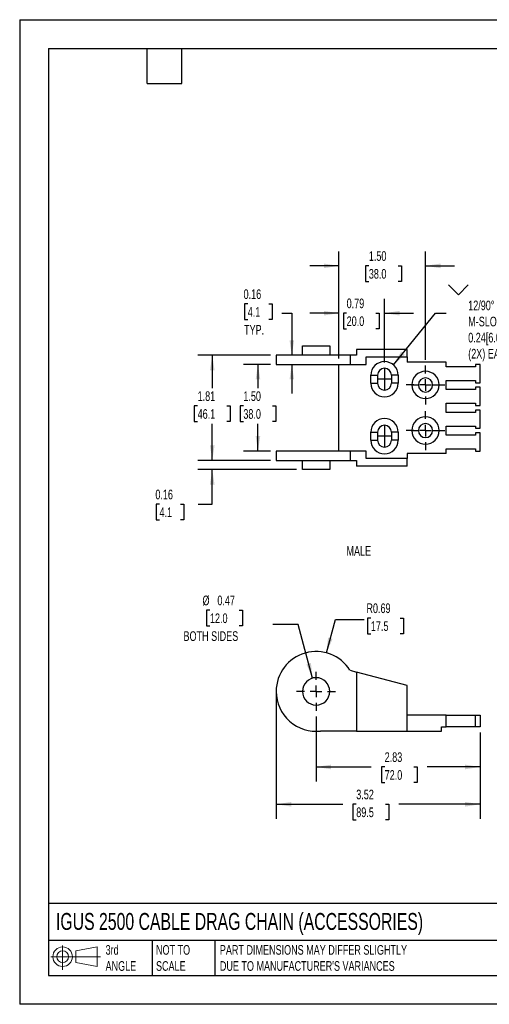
# Model space of a CAD drawing. Header units: inches. Extents: x 0 to 22, y 0 to 17.
# Tile 1 of 3: x 0 to 8.1, y 0 to 17. Entities that reach past the tile are written whole.
import ezdxf

# ---------------------------------------------------------------- set-up
doc = ezdxf.new("R2010")
doc.units = ezdxf.units.IN
doc.header["$LTSCALE"] = 2
doc.header["$MEASUREMENT"] = 0
doc.linetypes.add('CENTERX2', pattern=[0.8, 0.5, -0.1, 0.1, -0.1])
doc.layers.add('CENTER', color=40, linetype='CENTERX2')
doc.layers.add('DIMENSIONS', color=140, linetype='Continuous', lineweight=25)
doc.layers.add('TEXT', color=140, linetype='Continuous', lineweight=25)
doc.styles.add('SLDTEXTSTYLE0', font='TXT', dxfattribs={"width": 0.7})
doc.dimstyles.new('SLDDIMSTYLE0', dxfattribs={"dimtxt": 0.169922, "dimasz": 0.26, "dimexe": 0, "dimexo": 0.0625, "dimgap": 0.04248, "dimtad": 0, "dimtih": 1, "dimtoh": 1, "dimrnd": 1e-09, "dimzin": 12, "dimdsep": 46, "dimtxsty": 'SLDTEXTSTYLE0', "dimsah": 1, "dimcen": 0.09, "dimadec": 0, "dimazin": 3, "dimtfac": 1, "dimtofl": 0, "dimtmove": 0, "dimatfit": 3, "dimfxl": 0, "dimfrac": 2, "dimtolj": 1, "dimtzin": 12, "dimarcsym": 0})
doc.dimstyles.new('SLDDIMSTYLE1', dxfattribs={"dimtxt": 0.169922, "dimasz": 0.26, "dimexe": 0, "dimexo": 0.0625, "dimgap": 0.04248, "dimtad": 0, "dimtih": 1, "dimtoh": 1, "dimrnd": 1e-09, "dimdsep": 46, "dimtxsty": 'SLDTEXTSTYLE0', "dimsah": 1, "dimcen": 0, "dimadec": 0, "dimazin": 2, "dimtfac": 1, "dimtofl": 0, "dimtmove": 0, "dimatfit": 3, "dimfxl": 0, "dimfrac": 2, "dimtolj": 1, "dimtzin": 12, "dimarcsym": 0})
doc.dimstyles.new('SLDDIMSTYLE2', dxfattribs={"dimtxt": 0.169922, "dimasz": 0.26, "dimexe": 0, "dimexo": 0.0625, "dimgap": 0.04248, "dimtad": 0, "dimtih": 1, "dimtoh": 1, "dimrnd": 1e-09, "dimdsep": 46, "dimtxsty": 'SLDTEXTSTYLE0', "dimsah": 1, "dimcen": 0, "dimadec": 0, "dimazin": 2, "dimtfac": 1, "dimtofl": 0, "dimtmove": 0, "dimatfit": 3, "dimfxl": 0, "dimfrac": 2, "dimtolj": 1, "dimtzin": 12, "dimarcsym": 0})
doc.dimstyles.new('SLDDIMSTYLE3', dxfattribs={"dimtxt": 0.169922, "dimasz": 0.26, "dimexe": 0, "dimexo": 0.0625, "dimgap": 0.04248, "dimtad": 0, "dimtih": 1, "dimtoh": 1, "dimrnd": 1e-09, "dimdsep": 46, "dimtxsty": 'SLDTEXTSTYLE0', "dimsah": 1, "dimcen": 0.09, "dimadec": 0, "dimazin": 2, "dimtfac": 1, "dimtmove": 0, "dimatfit": 0, "dimfxl": 0, "dimfrac": 2, "dimtolj": 1, "dimtzin": 12, "dimarcsym": 0})
doc.dimstyles.new('SLDDIMSTYLE4', dxfattribs={"dimtxt": 0.169922, "dimasz": 0.26, "dimexe": 0, "dimexo": 0.0625, "dimgap": 0.04248, "dimtad": 0, "dimtih": 1, "dimtoh": 1, "dimrnd": 1e-09, "dimzin": 4, "dimdsep": 46, "dimtxsty": 'SLDTEXTSTYLE0', "dimsah": 1, "dimcen": 0.09, "dimadec": 0, "dimazin": 1, "dimtfac": 1, "dimtmove": 0, "dimatfit": 0, "dimfxl": 0, "dimfrac": 2, "dimtolj": 1, "dimtzin": 12, "dimarcsym": 0})
doc.dimstyles.new('SLDDIMSTYLE5', dxfattribs={"dimtxt": 0.169922, "dimasz": 0.26, "dimexe": 0, "dimexo": 0.0625, "dimgap": 0.04248, "dimtad": 0, "dimtih": 1, "dimtoh": 1, "dimrnd": 1e-09, "dimzin": 4, "dimdsep": 46, "dimtxsty": 'SLDTEXTSTYLE0', "dimsah": 1, "dimcen": 0.09, "dimadec": 0, "dimazin": 1, "dimtfac": 1, "dimtofl": 0, "dimtmove": 0, "dimatfit": 3, "dimfxl": 0, "dimfrac": 2, "dimtolj": 1, "dimtzin": 12, "dimarcsym": 0})
doc.dimstyles.new('SLDDIMSTYLE6', dxfattribs={"dimtxt": 0.18, "dimasz": 0.26, "dimexe": 0, "dimexo": 0.0625, "dimgap": 0, "dimtad": 0, "dimtih": 1, "dimtoh": 1, "dimdec": 0, "dimrnd": 1e-09, "dimzin": 0, "dimdsep": 46, "dimtxsty": 'Standard', "dimsah": 1, "dimcen": 0.09, "dimadec": 0, "dimazin": 0, "dimtfac": 0.26, "dimtdec": 0, "dimtofl": 0, "dimtmove": 0, "dimatfit": 3, "dimfxl": 0, "dimfrac": 2, "dimtolj": 1, "dimtzin": 0, "dimarcsym": 0})

# ---------------------------------------------------------------- blocks, each defined once
blk = doc.blocks.new('Block11')
at = {"color": 7, "linetype": 'Continuous', "lineweight": 18}
for p, q in [((0.204, 0.418), (0.204, 0)), ((0.431, 0.328), (0.801, 0.396)), ((0.801, 0.396), (0.801, 0.058)), ((0, 0.227), (0.856, 0.227)), ((0.431, 0.126), (0.431, 0.328)), ((0.431, 0.126), (0.801, 0.058))]:
    blk.add_line(p, q, dxfattribs=at)
for radius in [0.169, 0.101]:
    blk.add_circle((0.204, 0.227), radius, dxfattribs=at)
blk = doc.blocks.new('Block12')
at = {"color": 7, "linetype": 'Continuous'}
blk.add_blockref('Block11', (0, 0), dxfattribs=at)
blk = doc.blocks.new('_D_1')
at = {"layer": 'DIMENSIONS'}
for p, q in [((4.431, 5.303), (4.431, 3.204)), ((7.955, 4.693), (7.955, 3.204)), ((4.431, 3.454), (5.584, 3.454)), ((5.814, 3.454), (5.757, 3.454)), ((5.757, 3.454), (5.757, 3.184)), ((6.319, 3.454), (6.376, 3.454)), ((6.376, 3.454), (6.376, 3.184)), ((7.955, 3.454), (6.549, 3.454)), ((5.757, 3.184), (5.814, 3.184)), ((6.376, 3.184), (6.319, 3.184))]:
    blk.add_line(p, q, dxfattribs=at)
for points in [[(4.431, 3.454), (4.691, 3.414), (4.691, 3.494)], [(7.955, 3.454), (7.695, 3.494), (7.695, 3.414)]]:
    blk.add_solid(points, dxfattribs=at)
at = {"layer": 'DIMENSIONS', "char_height": 0.1667, "attachment_point": 1, "style": 'SLDTEXTSTYLE0'}
for s, insert in [('3.52', (5.814, 3.707)), ('89.5', (5.814, 3.399))]:
    blk.add_mtext(s, dxfattribs=dict(at, insert=insert))
blk = doc.blocks.new('_D_3')
at = {"layer": 'DIMENSIONS'}
for p, q in [((5.12, 4.967), (5.12, 3.848)), ((7.955, 4.693), (7.955, 3.848)), ((5.12, 4.098), (6.074, 4.098)), ((6.305, 4.098), (6.248, 4.098)), ((6.248, 4.098), (6.248, 3.828)), ((6.81, 4.098), (6.867, 4.098)), ((6.867, 4.098), (6.867, 3.828)), ((7.955, 4.098), (7.04, 4.098)), ((6.248, 3.828), (6.305, 3.828)), ((6.867, 3.828), (6.81, 3.828))]:
    blk.add_line(p, q, dxfattribs=at)
for points in [[(5.12, 4.098), (5.38, 4.058), (5.38, 4.138)], [(7.955, 4.098), (7.695, 4.138), (7.695, 4.058)]]:
    blk.add_solid(points, dxfattribs=at)
at = {"layer": 'DIMENSIONS', "char_height": 0.1667, "attachment_point": 1, "style": 'SLDTEXTSTYLE0'}
for s, insert in [('2.83', (6.305, 4.351)), ('72.0', (6.305, 4.043))]:
    blk.add_mtext(s, dxfattribs=dict(at, insert=insert))
blk = doc.blocks.new('_D_6')
at = {"layer": 'DIMENSIONS'}
for p, q in [((5.299, 6.069), (5.453, 6.645)), ((5.453, 6.645), (5.953, 6.645)), ((6.067, 6.669), (6.01, 6.669)), ((6.01, 6.669), (6.01, 6.399)), ((6.572, 6.669), (6.629, 6.669)), ((6.629, 6.669), (6.629, 6.399)), ((6.01, 6.399), (6.067, 6.399)), ((6.629, 6.399), (6.572, 6.399))]:
    blk.add_line(p, q, dxfattribs=at)
blk.add_solid([(5.299, 6.069), (5.405, 6.31), (5.327, 6.33)], dxfattribs=at)
at = {"layer": 'DIMENSIONS', "char_height": 0.1667, "attachment_point": 1, "style": 'SLDTEXTSTYLE0'}
for s, insert in [('R0.69', (5.99, 6.922)), ('17.5', (6.067, 6.614))]:
    blk.add_mtext(s, dxfattribs=dict(at, insert=insert))
blk = doc.blocks.new('_D_7')
at = {"layer": 'DIMENSIONS'}
for p, q in [((3.287, 6.804), (3.23, 6.804)), ((3.23, 6.804), (3.23, 6.534)), ((3.792, 6.804), (3.849, 6.804)), ((3.849, 6.804), (3.849, 6.534)), ((3.23, 6.534), (3.287, 6.534)), ((3.849, 6.534), (3.792, 6.534)), ((4.811, 6.558), (4.374, 6.558)), ((5.059, 5.631), (4.811, 6.558))]:
    blk.add_line(p, q, dxfattribs=at)
blk.add_solid([(5.059, 5.631), (5.031, 5.893), (4.953, 5.872)], dxfattribs=at)
at = {"layer": 'DIMENSIONS', "char_height": 0.1667, "attachment_point": 1, "style": 'SLDTEXTSTYLE0'}
for s, insert in [('%%c', (3.158, 7.057)), ('0.47', (3.415, 7.057)), ('12.0', (3.287, 6.749)), ('BOTH SIDES', (2.83, 6.441))]:
    blk.add_mtext(s, dxfattribs=dict(at, insert=insert))
blk = doc.blocks.new('SW_CENTERMARKSYMBOL_1')
at = {"layer": 'CENTER', "color": 0}
for p, q in [((0, 0.2), (0, 0.336)), ((-0.2, 0), (-0.336, 0)), ((0, 0), (-0.1, 0)), ((0, 0), (0, 0.1)), ((0, 0), (0, -0.1)), ((0, 0), (0.1, 0)), ((0.2, 0), (0.336, 0)), ((0, -0.2), (0, -0.336))]:
    blk.add_line(p, q, dxfattribs=at)
blk = doc.blocks.new('_D_11')
at = {"layer": 'DIMENSIONS'}
for p, q in [((5.514, 11.148), (5.514, 12.183)), ((6.302, 11.081), (6.302, 12.183)), ((5.514, 11.933), (5.014, 11.933)), ((5.648, 11.933), (5.591, 11.933)), ((5.591, 11.933), (5.591, 11.663)), ((6.153, 11.933), (6.21, 11.933)), ((6.21, 11.933), (6.21, 11.663)), ((6.302, 11.933), (6.802, 11.933)), ((5.591, 11.663), (5.648, 11.663)), ((6.21, 11.663), (6.153, 11.663))]:
    blk.add_line(p, q, dxfattribs=at)
for points in [[(5.514, 11.933), (5.254, 11.973), (5.254, 11.893)], [(6.302, 11.933), (6.562, 11.893), (6.562, 11.973)]]:
    blk.add_solid(points, dxfattribs=at)
at = {"layer": 'DIMENSIONS', "char_height": 0.1667, "attachment_point": 1, "style": 'SLDTEXTSTYLE0'}
for s, insert in [('0.79', (5.648, 12.186)), ('20.0', (5.648, 11.878))]:
    blk.add_mtext(s, dxfattribs=dict(at, insert=insert))
blk = doc.blocks.new('_D_14')
at = {"layer": 'DIMENSIONS'}
for p, q in [((3.327, 9.392), (3.327, 9.892)), ((4.331, 9.392), (3.077, 9.392)), ((4.784, 9.233), (3.077, 9.233)), ((3.327, 8.633), (3.327, 9.233)), ((2.415, 8.633), (2.358, 8.633)), ((2.358, 8.633), (2.358, 8.363)), ((2.778, 8.633), (2.835, 8.633)), ((2.835, 8.633), (2.835, 8.363)), ((3.085, 8.633), (3.327, 8.633)), ((2.358, 8.363), (2.415, 8.363)), ((2.835, 8.363), (2.778, 8.363))]:
    blk.add_line(p, q, dxfattribs=at)
for points in [[(3.327, 9.392), (3.367, 9.652), (3.287, 9.652)], [(3.327, 9.233), (3.287, 8.973), (3.367, 8.973)]]:
    blk.add_solid(points, dxfattribs=at)
at = {"layer": 'DIMENSIONS', "char_height": 0.1667, "attachment_point": 1, "style": 'SLDTEXTSTYLE0'}
for s, insert in [('0.16', (2.344, 8.886)), ('4.1', (2.415, 8.578))]:
    blk.add_mtext(s, dxfattribs=dict(at, insert=insert))
blk = doc.blocks.new('_D_17')
at = {"layer": 'DIMENSIONS'}
for p, q in [((4.331, 11.207), (3.077, 11.207)), ((3.327, 11.207), (3.327, 10.639)), ((3.074, 10.331), (3.017, 10.331)), ((3.017, 10.331), (3.017, 10.061)), ((3.579, 10.331), (3.636, 10.331)), ((3.636, 10.331), (3.636, 10.061)), ((3.017, 10.061), (3.074, 10.061)), ((3.636, 10.061), (3.579, 10.061)), ((3.327, 9.392), (3.327, 10.023)), ((4.331, 9.392), (3.077, 9.392))]:
    blk.add_line(p, q, dxfattribs=at)
for points in [[(3.327, 11.207), (3.287, 10.947), (3.367, 10.947)], [(3.327, 9.392), (3.367, 9.652), (3.287, 9.652)]]:
    blk.add_solid(points, dxfattribs=at)
at = {"layer": 'DIMENSIONS', "char_height": 0.1667, "attachment_point": 1, "style": 'SLDTEXTSTYLE0'}
for s, insert in [('1.81', (3.074, 10.584)), ('46.1', (3.074, 10.276))]:
    blk.add_mtext(s, dxfattribs=dict(at, insert=insert))
blk = doc.blocks.new('_D_18')
at = {"layer": 'DIMENSIONS'}
for p, q in [((5.514, 11.148), (5.514, 13)), ((7.01, 11.13), (7.01, 13)), ((5.514, 12.75), (5.014, 12.75)), ((6.031, 12.75), (5.974, 12.75)), ((5.974, 12.75), (5.974, 12.48)), ((6.536, 12.75), (6.593, 12.75)), ((6.593, 12.75), (6.593, 12.48)), ((7.01, 12.75), (7.51, 12.75)), ((5.974, 12.48), (6.031, 12.48)), ((6.593, 12.48), (6.536, 12.48))]:
    blk.add_line(p, q, dxfattribs=at)
for points in [[(5.514, 12.75), (5.254, 12.79), (5.254, 12.71)], [(7.01, 12.75), (7.27, 12.71), (7.27, 12.79)]]:
    blk.add_solid(points, dxfattribs=at)
at = {"layer": 'DIMENSIONS', "char_height": 0.1667, "attachment_point": 1, "style": 'SLDTEXTSTYLE0'}
for s, insert in [('1.50', (6.031, 13.003)), ('38.0', (6.031, 12.695))]:
    blk.add_mtext(s, dxfattribs=dict(at, insert=insert))
blk = doc.blocks.new('_D_19')
at = {"layer": 'DIMENSIONS'}
for p, q in [((4.331, 11.048), (3.866, 11.048)), ((4.116, 11.048), (4.116, 10.639)), ((3.864, 10.331), (3.807, 10.331)), ((3.807, 10.331), (3.807, 10.061)), ((4.369, 10.331), (4.426, 10.331)), ((4.426, 10.331), (4.426, 10.061)), ((3.807, 10.061), (3.864, 10.061)), ((4.426, 10.061), (4.369, 10.061)), ((4.116, 9.552), (4.116, 10.023)), ((4.331, 9.552), (3.866, 9.552))]:
    blk.add_line(p, q, dxfattribs=at)
for points in [[(4.116, 11.048), (4.076, 10.788), (4.156, 10.788)], [(4.116, 9.552), (4.156, 9.812), (4.076, 9.812)]]:
    blk.add_solid(points, dxfattribs=at)
at = {"layer": 'DIMENSIONS', "char_height": 0.1667, "attachment_point": 1, "style": 'SLDTEXTSTYLE0'}
for s, insert in [('1.50', (3.864, 10.584)), ('38.0', (3.864, 10.276))]:
    blk.add_mtext(s, dxfattribs=dict(at, insert=insert))
blk = doc.blocks.new('_D_20')
at = {"layer": 'DIMENSIONS'}
for p, q in [((3.939, 12.092), (3.882, 12.092)), ((3.882, 12.092), (3.882, 11.822)), ((4.302, 12.092), (4.359, 12.092)), ((4.359, 12.092), (4.359, 11.822)), ((4.531, 11.933), (4.701, 11.933)), ((4.701, 11.933), (4.701, 11.207)), ((3.882, 11.822), (3.939, 11.822)), ((4.359, 11.822), (4.302, 11.822)), ((4.701, 11.048), (4.701, 10.548))]:
    blk.add_line(p, q, dxfattribs=at)
for points in [[(4.701, 11.207), (4.741, 11.467), (4.661, 11.467)], [(4.701, 11.048), (4.661, 10.788), (4.741, 10.788)]]:
    blk.add_solid(points, dxfattribs=at)
at = {"layer": 'DIMENSIONS', "char_height": 0.1667, "attachment_point": 1, "style": 'SLDTEXTSTYLE0'}
for s, insert in [('0.16', (3.868, 12.345)), ('4.1', (3.939, 12.037)), ('TYP.', (3.876, 11.729))]:
    blk.add_mtext(s, dxfattribs=dict(at, insert=insert))
blk = doc.blocks.new('SW_SYMBOL_HOLE_SINK')
at = {"layer": 'DIMENSIONS', "color": 0}
for p, q in [((0, 68.9), (63, 5.9)), ((63, 5.9), (126, 68.9))]:
    blk.add_line(p, q, dxfattribs=at)
blk = doc.blocks.new('SW_CENTERMARKSYMBOL_4')
at = {"layer": 'CENTER', "color": 0}
for p, q in [((0, 0.2), (0, 0.336)), ((-0.2, 0), (-0.336, 0)), ((0, 0), (-0.1, 0)), ((0, 0), (0, 0.1)), ((0, 0), (0, -0.1)), ((0, 0), (0.1, 0)), ((0.2, 0), (0.336, 0)), ((0, -0.2), (0, -0.336))]:
    blk.add_line(p, q, dxfattribs=at)
blk = doc.blocks.new('SW_CENTERMARKSYMBOL_5')
at = {"layer": 'CENTER', "color": 0}
for p, q in [((0, 0.2), (0, 0.336)), ((-0.2, 0), (-0.336, 0)), ((0, 0), (-0.1, 0)), ((0, 0), (0, 0.1)), ((0, 0), (0, -0.1)), ((0, 0), (0.1, 0)), ((0.2, 0), (0.336, 0)), ((0, -0.2), (0, -0.336))]:
    blk.add_line(p, q, dxfattribs=at)

msp = doc.modelspace()

# ---------------------------------------------------------------- linework, layer by layer
at = {"color": 7, "linetype": 'Continuous'}
for p, q in [((0, 17), (0, 0)), ((0, 17), (22, 17)), ((22, 0), (0, 0))]:
    msp.add_line(p, q, dxfattribs=at)
for p, q in [((4.884, 11.207), (4.884, 11.367)), ((4.884, 11.367), (5.357, 11.367)), ((5.357, 11.367), (5.357, 11.207)), ((5.817, 11.308), (5.817, 11.207)), ((6.695, 11.308), (5.817, 11.308)), ((6.695, 11.178), (6.695, 11.308)), ((5.706, 11.207), (4.431, 11.207)), ((4.431, 11.207), (4.431, 11.048)), ((5.706, 11.207), (5.706, 11.048)), ((5.817, 11.207), (5.706, 11.207)), ((5.987, 11.048), (5.987, 11.178)), ((5.987, 11.178), (6.695, 11.178)), ((6.695, 11.178), (6.695, 11.087)), ((7.365, 11.087), (6.695, 11.087)), ((7.365, 11.009), (7.365, 11.087)), ((4.431, 11.048), (5.706, 11.048)), ((5.514, 9.552), (5.514, 11.048)), ((5.706, 11.048), (5.987, 11.048)), ((7.876, 11.009), (7.365, 11.009)), ((7.876, 11.048), (7.876, 11.009)), ((7.955, 11.048), (7.876, 11.048)), ((7.955, 10.733), (7.955, 11.048)), ((6.065, 10.723), (6.065, 10.861)), ((6.065, 10.861), (6.181, 10.861)), ((6.065, 10.723), (6.181, 10.723)), ((6.181, 10.861), (6.181, 10.723)), ((6.538, 10.861), (6.422, 10.861)), ((6.422, 10.861), (6.422, 10.723)), ((6.538, 10.723), (6.422, 10.723)), ((6.538, 10.861), (6.538, 10.723)), ((7.365, 10.772), (7.876, 10.772)), ((7.365, 10.615), (7.365, 10.772)), ((7.876, 10.772), (7.876, 10.733)), ((7.876, 10.733), (7.955, 10.733)), ((6.774, 10.694), (6.888, 10.694)), ((7.132, 10.694), (7.246, 10.694)), ((7.876, 10.615), (7.365, 10.615)), ((7.876, 10.654), (7.876, 10.615)), ((7.955, 10.654), (7.876, 10.654)), ((7.955, 10.339), (7.955, 10.654)), ((7.365, 10.379), (7.876, 10.379)), ((7.365, 10.221), (7.365, 10.379)), ((7.876, 10.379), (7.876, 10.339)), ((7.876, 10.221), (7.365, 10.221)), ((7.876, 10.339), (7.955, 10.339)), ((7.876, 10.261), (7.876, 10.221)), ((7.955, 10.261), (7.876, 10.261)), ((7.955, 9.946), (7.955, 10.261)), ((6.065, 9.739), (6.065, 9.877)), ((6.065, 9.877), (6.181, 9.877)), ((6.181, 9.877), (6.181, 9.739)), ((6.538, 9.877), (6.422, 9.877)), ((6.422, 9.877), (6.422, 9.739)), ((6.538, 9.877), (6.538, 9.739)), ((6.774, 9.906), (6.888, 9.906)), ((7.132, 9.906), (7.246, 9.906)), ((7.365, 9.985), (7.876, 9.985)), ((7.365, 9.828), (7.365, 9.985)), ((7.876, 9.985), (7.876, 9.946)), ((7.876, 9.946), (7.955, 9.946)), ((7.876, 9.867), (7.876, 9.828)), ((7.955, 9.867), (7.876, 9.867)), ((7.955, 9.552), (7.955, 9.867)), ((6.065, 9.739), (6.181, 9.739)), ((6.538, 9.739), (6.422, 9.739)), ((7.876, 9.828), (7.365, 9.828)), ((5.706, 9.552), (4.431, 9.552)), ((4.431, 9.552), (4.431, 9.392)), ((5.706, 9.552), (5.706, 9.392)), ((5.987, 9.552), (5.706, 9.552)), ((5.987, 9.422), (5.987, 9.552)), ((7.365, 9.591), (7.876, 9.591)), ((7.365, 9.513), (7.365, 9.591)), ((7.876, 9.591), (7.876, 9.552)), ((7.876, 9.552), (7.955, 9.552)), ((4.431, 9.392), (5.706, 9.392)), ((4.884, 9.233), (4.884, 9.392)), ((5.357, 9.392), (5.357, 9.233)), ((5.706, 9.392), (5.817, 9.392)), ((5.817, 9.392), (5.817, 9.292)), ((6.695, 9.422), (5.987, 9.422)), ((7.365, 9.513), (6.695, 9.513)), ((6.695, 9.513), (6.695, 9.422)), ((6.695, 9.292), (6.695, 9.422)), ((5.357, 9.233), (4.884, 9.233)), ((6.695, 9.292), (5.817, 9.292)), ((5.706, 5.767), (5.817, 5.737)), ((6.695, 5.502), (5.817, 5.737)), ((5.817, 5.737), (5.817, 4.714)), ((6.695, 4.714), (6.695, 5.502)), ((7.365, 4.99), (6.695, 4.99)), ((7.365, 4.793), (7.365, 4.99)), ((7.365, 4.99), (7.876, 4.99)), ((7.876, 4.793), (7.876, 4.99)), ((7.876, 4.99), (7.955, 4.99)), ((7.955, 4.99), (7.955, 4.793)), ((7.286, 4.793), (7.365, 4.793)), ((7.286, 4.714), (7.286, 4.793)), ((7.876, 4.793), (7.365, 4.793)), ((7.955, 4.793), (7.876, 4.793)), ((5.199, 4.714), (5.199, 4.719)), ((5.817, 4.714), (5.199, 4.714)), ((5.817, 4.714), (6.695, 4.714)), ((6.695, 4.714), (7.286, 4.714))]:
    msp.add_line(p, q)
for centre, radius, start, end in [((6.302, 10.861), 0.236, 0, 180), ((6.302, 10.861), 0.12, 0, 180), ((7.01, 10.694), 0.236, 0, 180), ((6.302, 10.723), 0.236, 180, 0), ((6.302, 10.723), 0.12, 180, 0), ((7.01, 10.694), 0.122, 0, 180), ((7.01, 10.694), 0.236, 180, 0), ((7.01, 10.694), 0.122, 180, 0), ((6.302, 9.877), 0.236, 0, 180), ((7.01, 9.906), 0.236, 0, 180), ((6.302, 9.877), 0.12, 0, 180), ((7.01, 9.906), 0.236, 180, 0), ((7.01, 9.906), 0.122, 0, 180), ((7.01, 9.906), 0.122, 180, 0), ((6.302, 9.739), 0.236, 180, 0), ((6.302, 9.739), 0.12, 180, 0), ((5.12, 5.403), 0.689, 31.8508, 180), ((5.12, 5.403), 0.236, 0, 180), ((5.12, 5.403), 0.689, 180, 276.5624), ((5.12, 5.403), 0.236, 180, 0)]:
    msp.add_arc(centre, radius, start, end)
at = {"layer": 'CENTER'}
for p, q in [((6.302, 10.981), (6.302, 10.603)), ((6.422, 10.792), (6.181, 10.792)), ((6.302, 9.997), (6.302, 9.619)), ((6.422, 9.808), (6.181, 9.808))]:
    msp.add_line(p, q, dxfattribs=at)
at = {"layer": 'DIMENSIONS'}
msp.add_line((4.431, 5.403), (4.431, 4.714), dxfattribs=at)
at = {"layer": 'TEXT'}
for p, q in [((0.5, 16.5), (21.5, 16.5)), ((0.5, 16.5), (0.5, 0.5)), ((2.2, 15.9), (2.2, 16.5)), ((2.8, 15.9), (2.8, 16.5)), ((2.2, 15.9), (2.8, 15.9)), ((21.5, 1.742), (0.5, 1.742)), ((21.5, 1.1), (0.5, 1.1)), ((2.287, 1.1), (2.287, 0.5)), ((3.373, 1.1), (3.373, 0.5)), ((0.5, 0.5), (21.5, 0.5))]:
    msp.add_line(p, q, dxfattribs=at)

# ---------------------------------------------------------------- block references
at = {"layer": 'CENTER'}
for name, p in [('SW_CENTERMARKSYMBOL_4', (7.01, 10.694)), ('SW_CENTERMARKSYMBOL_5', (7.01, 9.906)), ('SW_CENTERMARKSYMBOL_1', (5.12, 5.403))]:
    msp.add_blockref(name, p, dxfattribs=at)
at = {"layer": 'DIMENSIONS', "xscale": 0.002688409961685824, "yscale": 0.002688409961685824, "zscale": 0.002688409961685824}
msp.add_blockref('SW_SYMBOL_HOLE_SINK', (7.409, 12.235), dxfattribs=at)
at = {"layer": 'TEXT'}
msp.add_blockref('Block12', (0.538, 0.595), dxfattribs=at)

# ---------------------------------------------------------------- texts
at = {"layer": 'DIMENSIONS', "insert": (7.748, 12.428), "char_height": 0.16667, "attachment_point": 1, "style": 'SLDTEXTSTYLE0'}
msp.add_mtext('^J12/90°^JM-SLOT ^J0.24[6.0] X 0.38[9.6]^J(2X) EACH', dxfattribs=at)
at = {"layer": 'TEXT', "attachment_point": 1, "style": 'SLDTEXTSTYLE0'}
for s, insert, char_height in [('MALE', (5.645, 7.912), 0.1667), ('IGUS 2500 CABLE DRAG CHAIN (ACCESSORIES)', (0.627, 1.577), 0.29167), ('3rd^JANGLE', (1.484, 1.023), 0.1667), ('NOT TO^JSCALE', (2.355, 1.023), 0.16667), ("PART DIMENSIONS MAY DIFFER SLIGHTLY ^JDUE TO MANUFACTURER'S VARIANCES", (3.458, 1.023), 0.16667)]:
    msp.add_mtext(s, dxfattribs=dict(at, insert=insert, char_height=char_height))

# ---------------------------------------------------------------- dimensions: what is measured, and where the dimension line sits
at = {"layer": 'DIMENSIONS'}
for base, p1, p2, dimstyle, picture, middle in [((7.01, 12.75), (5.514, 11.048), (7.01, 11.03), 'SLDDIMSTYLE4', '_D_18', (6.283, 12.75)), ((5.514, 11.933), (6.302, 10.981), (5.514, 11.048), 'SLDDIMSTYLE3', '_D_11', (5.901, 11.933)), ((7.9551, 4.0978), (5.1204, 5.0671), (7.9551, 4.7931), 'SLDDIMSTYLE0', '_D_3', (6.5571, 4.0978))]:
    dim = msp.add_linear_dim(base=base, p1=p1, p2=p2, dimstyle=dimstyle, dxfattribs=at)
    dim.commit()
    dim.dimension.update_dxf_attribs({"geometry": picture, "text_midpoint": middle, "dimtype": 160})
dim = msp.add_linear_dim(base=(4.701, 11.207), p1=(4.431, 11.048), p2=(4.431, 11.207), angle=90, text='<>\\PTYP.', dimstyle='SLDDIMSTYLE3', dxfattribs=at)
dim.commit()
dim.dimension.update_dxf_attribs({"geometry": '_D_20', "text_midpoint": (4.701, 11.933), "dimtype": 160})
for base, p1, p2, angle, dimstyle, picture, middle in [((3.32652, 11.20746), (4.43147, 9.39249), (4.43147, 11.20746), 90, 'SLDDIMSTYLE0', '_D_17', (3.32652, 10.33127)), ((4.116, 9.552), (4.431, 11.048), (4.431, 9.552), 90, 'SLDDIMSTYLE5', '_D_19', (4.116, 10.331)), ((3.327, 9.233), (4.431, 9.392), (4.884, 9.233), 90, 'SLDDIMSTYLE3', '_D_14', (3.327, 8.633)), ((7.955, 3.454), (4.431, 5.403), (7.955, 4.793), 0, 'SLDDIMSTYLE0', '_D_1', (6.067, 3.454))]:
    dim = msp.add_linear_dim(base=base, p1=p1, p2=p2, angle=angle, dimstyle=dimstyle, dxfattribs=at)
    dim.commit()
    dim.dimension.update_dxf_attribs({"geometry": picture, "text_midpoint": middle, "dimtype": 160})
dim = msp.add_diameter_dim_2p(p1=(5.182, 5.175), p2=(5.059, 5.631), text='<>\\PBOTH SIDES', dimstyle='SLDDIMSTYLE1', dxfattribs=at)
dim.commit()
dim.dimension.update_dxf_attribs({"geometry": '_D_7', "text_midpoint": (3.539, 6.645), "dimtype": 163})
dim = msp.add_radius_dim(center=(5.12, 5.403), mpoint=(5.299, 6.069), dimstyle='SLDDIMSTYLE2', dxfattribs=at)
dim.commit()
dim.dimension.update_dxf_attribs({"geometry": '_D_6', "text_midpoint": (6.32, 6.645), "dimtype": 164})

# ---------------------------------------------------------------- leaders
msp.add_leader([(6.457, 11.039), (7.185, 11.933), (7.366, 11.933)], dimstyle='SLDDIMSTYLE6', dxfattribs=at)

doc.saveas('drawing.dxf')
